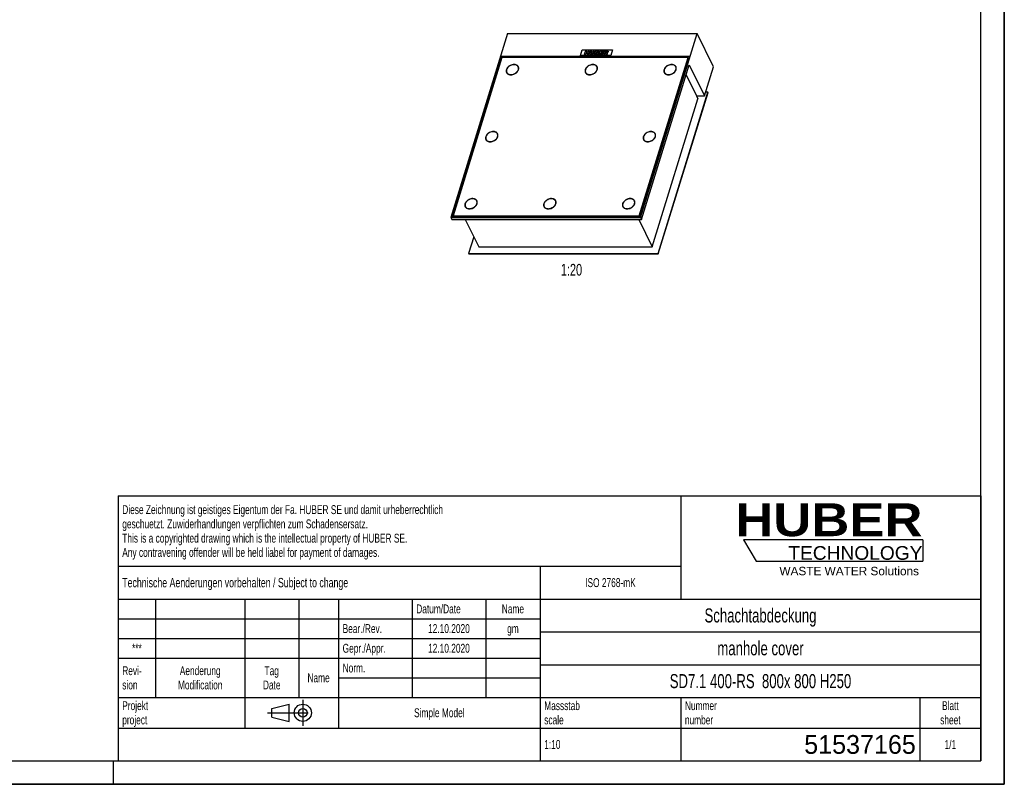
# Model space of a CAD drawing. Header units: millimetres. Extents: x 0 to 4200, y 0 to 2970.
# Tile 2 of 3: x 2100 to 4200, y 0 to 1630. Entities that reach past the tile are written whole.
import ezdxf

# ---------------------------------------------------------------- set-up
doc = ezdxf.new("R2010")
doc.units = ezdxf.units.MM
doc.header["$LTSCALE"] = 231
doc.linetypes.add('CENTER', pattern=[0.6, 0.375, -0.075, 0.075, -0.075])
doc.layers.get('0').update_dxf_attribs({"linetype": 'CONTINUOUS'})
for name, color, linetype in [('_ACHSEN', 7, 'CONTINUOUS'), ('_KURVEN', 7, 'CONTINUOUS'), ('_ZEICHNUNGSELEM', 7, 'CONTINUOUS'), ('HUBER_Logo_BL2', 7, 'CONTINUOUS')]:
    doc.layers.add(name, color=color, linetype=linetype)
doc.styles.get("Standard").update_dxf_attribs({"font": 'txt', "width": 0.7})
doc.styles.add('TEXTSTYLE_2', font='ariblk.ttf')
doc.styles.add('TEXTSTYLE_3', font='arial.ttf')
doc.styles.add('TEXTSTYLE_4', font='txt')

# ---------------------------------------------------------------- blocks, each defined once
blk = doc.blocks.new('HUBER_LOGO_BL2', base_point=(3837.5, 503.7))
at = {"layer": 'HUBER_Logo_BL2', "color": 5, "linetype": 'Continuous'}
for p, q in [((4026.4, 521), (3643.9, 521)), ((3643.9, 521), (3670.9, 476)), ((4026.4, 521), (4026.4, 476)), ((3670.9, 476), (4026.4, 476))]:
    blk.add_line(p, q, dxfattribs=at)
at = {"layer": 'HUBER_Logo_BL2', "color": 2, "linetype": 'Continuous', "attachment_point": 3, "line_spacing_factor": 0.78}
for s, insert, char_height, width, style in [('HUBER\\P\\fArial;\\H29.25;TECHNOLOGY ', (4025.4, 599.1), 70.2, 387.672, 'TEXTSTYLE_2'), ('WASTE WATER Solutions', (4018, 463.6), 18, 297.033, 'TEXTSTYLE_3')]:
    blk.add_mtext(s, dxfattribs=dict(at, insert=insert, char_height=char_height, width=width, style=style))
blk = doc.blocks.new('PROJEKTIONSMETHODE_1_BL3', base_point=(2680, 152.5))
at = {"color": 2, "linetype": 'Continuous'}
for p, q in [((2637.8, 161.7), (2674.5, 170.8)), ((2674.5, 134.2), (2674.5, 170.8)), ((2637.8, 143.3), (2637.8, 161.7)), ((2637.8, 143.3), (2674.5, 134.2))]:
    blk.add_line(p, q, dxfattribs=at)
at = {"color": 2, "linetype": 'CENTER'}
for p, q in [((2703.8, 180), (2703.8, 125)), ((2628.7, 152.5), (2731.3, 152.5))]:
    blk.add_line(p, q, dxfattribs=at)
at = {"color": 2, "linetype": 'Continuous'}
for radius in [18.3, 9.17]:
    blk.add_circle((2703.8, 152.5), radius, dxfattribs=at)
blk = doc.blocks.new('*T14')
at = {"color": 3, "linetype": 'Continuous'}
for p, q in [((0, 0), (1840, 0)), ((0, 0), (0, -565)), ((1200, 0), (1200, -220)), ((1840, 0), (1840, -565)), ((0, -150), (1200, -150)), ((900, -150), (900, -565)), ((0, -220), (1840, -220)), ((80, -220), (80, -430)), ((270, -220), (270, -495)), ((385, -220), (385, -430)), ((470, -220), (470, -495)), ((627, -220), (627, -430)), ((784, -220), (784, -430)), ((0, -262), (900, -262)), ((900, -290), (1840, -290)), ((0, -304), (900, -304)), ((0, -346), (900, -346)), ((900, -360), (1840, -360)), ((470, -388), (900, -388)), ((0, -430), (1840, -430)), ((1200, -430), (1200, -565)), ((1710, -430), (1710, -565)), ((0, -495), (1840, -495)), ((0, -565), (1840, -565))]:
    blk.add_line(p, q, dxfattribs=at)
at = {"layer": '_ZEICHNUNGSELEM', "color": 2, "linetype": 'Continuous', "line_spacing_factor": 0.96}
for s, insert, char_height, width, attachment_point in [('Diese Zeichnung ist geistiges Eigentum der Fa. HUBER SE und damit urheberrechtlich \\Pgeschuetzt. Zuwiderhandlungen verpflichten zum Schadensersatz.\\PThis is a copyrighted drawing which is the intellectual property of HUBER SE.\\PAny contravening offender will be held liabel for payment of damages.', (8.75, -19.9), 19, 2214.8571, 1), ('Technische Aenderungen vorbehalten / Subject to change', (8.75, -175), 20, 1524.7619, 1), ('ISO 2768-mK', (1050, -175.5), 19, 332.9524, 2), ('Datum/Date', (635.75, -231.5), 19, 292.2381, 1), ('Name', (842, -231.5), 19, 126.6667, 2), ('Schachtabdeckung', (1370, -240), 30, 680, 2), ('Bear./Rev.', (478.75, -273.5), 19, 272.3333, 1), ('12.10.2020', (705.5, -273.5), 19, 273.2381, 2), ('gm', (842, -273.5), 19, 69.6667, 2), ('***', (40, -315.5), 19, 83.2381, 2), ('Gepr./Appr.', (478.75, -315.5), 19, 299.4762, 1), ('manhole cover', (1370, -310), 30, 564.2857, 2), ('12.10.2020', (705.5, -315.5), 19, 273.2381, 2), ('Revi-\\Psion', (8.75, -363.3), 19, 138.4286, 1), ('Aenderung\\PModification', (175, -363.3), 19, 295.8571, 2), ('Tag\\PDate', (327.5, -363.3), 19, 110.381, 2), ('Norm. ', (478.75, -357.5), 19, 175.5238, 1), ('Name', (427.5, -378.5), 19, 126.6667, 2), ('SD7.1 400-RS  800x 800 H250', (1370, -380), 30, 1252.8571, 2), ('Projekt\\Pproject', (8.75, -437.8), 19, 183.6667, 1), ('Massstab\\Pscale', (908.75, -437.8), 19, 224.381, 1), ('Nummer\\Pnumber', (1208.75, -437.8), 19, 186.381, 1), ('Blatt\\Psheet', (1775, -437.8), 19, 130.2857, 2), ('Simple Model', (685, -453), 19, 328.4286, 2), ('1:10', (908.75, -520.5), 19, 94.0952, 1), ('1/1', (1775, -520.5), 19, 79.619, 2)]:
    blk.add_mtext(s, dxfattribs=dict(at, insert=insert, char_height=char_height, width=width, attachment_point=attachment_point))
at = {"layer": '_ZEICHNUNGSELEM', "color": 2, "linetype": 'Continuous', "insert": (1701.25, -510), "char_height": 40, "width": 506.6667, "attachment_point": 3, "line_spacing_factor": 0.96, "style": 'TEXTSTYLE_4'}
blk.add_mtext('51537165', dxfattribs=at)

msp = doc.modelspace()

# ---------------------------------------------------------------- linework, layer by layer
at = {"color": 7, "linetype": 'Continuous'}
for p, q in [((4200, 0), (4200, 2970)), ((3140.62, 1600.44), (3019.59, 1208.78)), ((3140.62, 1600.44), (3544.97, 1600.44)), ((3423.94, 1208.78), (3544.97, 1600.44)), ((3579.59, 1529.89), (3544.97, 1600.44)), ((3126.54, 1551.88), (3020.75, 1209.56)), ((3128.57, 1549.53), (3024.24, 1211.91)), ((3128.23, 1548.42), (3126.54, 1551.88)), ((3529.04, 1551.88), (3126.54, 1551.88)), ((3525.55, 1549.53), (3128.57, 1549.53)), ((3159.71, 1533.03), (3159.66, 1533.03)), ((3421.22, 1211.91), (3525.55, 1549.53)), ((3421.52, 1211.29), (3525.86, 1548.9)), ((3423.26, 1209.56), (3529.04, 1551.88)), ((3426.07, 1204.43), (3527.86, 1533.82)), ((3495.9, 1533.03), (3495.85, 1533.03)), ((3525.55, 1549.53), (3525.86, 1548.9)), ((3527.89, 1548.15), (3525.62, 1548.15)), ((3527.86, 1533.82), (3560.35, 1467.62)), ((3139.17, 1517.11), (3138.86, 1517.73)), ((3139.17, 1517.11), (3139.41, 1516.66)), ((3139.26, 1516.18), (3139.41, 1516.66)), ((3161.78, 1531.48), (3162.15, 1531.48)), ((3163.4, 1529), (3163.1, 1529.62)), ((3307.26, 1517.11), (3306.95, 1517.73)), ((3329.88, 1531.48), (3330.24, 1531.48)), ((3331.5, 1529), (3331.19, 1529.62)), ((3475.35, 1517.11), (3475.05, 1517.73)), ((3497.97, 1531.48), (3498.34, 1531.48)), ((3499.59, 1529), (3499.29, 1529.62)), ((3499.54, 1530.08), (3499.36, 1529.48)), ((3521.28, 1512.51), (3543.31, 1467.62)), ((3560.35, 1467.62), (3579.59, 1529.89)), ((3461.76, 1131.7), (3568.03, 1475.58)), ((3462.07, 1131.08), (3568.33, 1474.96)), ((3568.03, 1475.58), (3562.81, 1475.58)), ((3568.03, 1475.58), (3568.33, 1474.96)), ((3449.2, 1146.19), (3546.51, 1461.09)), ((3543.31, 1467.62), (3546.51, 1461.09)), ((3543.31, 1467.62), (3560.35, 1467.62)), ((3119.23, 1386.05), (3118.92, 1386.67)), ((3455.41, 1386.05), (3455.11, 1386.67)), ((3455.37, 1387.12), (3455.18, 1386.52)), ((3094.99, 1374.15), (3094.68, 1374.77)), ((3094.99, 1374.15), (3095.23, 1373.7)), ((3095.08, 1373.22), (3095.23, 1373.7)), ((3431.18, 1374.15), (3430.87, 1374.77)), ((3075.05, 1243.09), (3074.75, 1243.71)), ((3243.14, 1243.09), (3242.84, 1243.71)), ((3411.24, 1243.09), (3410.93, 1243.71)), ((3411.19, 1244.17), (3411, 1243.56)), ((3050.81, 1231.19), (3050.51, 1231.81)), ((3050.81, 1231.19), (3051.05, 1230.74)), ((3050.9, 1230.26), (3051.05, 1230.74)), ((3052.81, 1228.72), (3052.54, 1228.72)), ((3218.91, 1231.19), (3218.6, 1231.81)), ((3387, 1231.19), (3386.69, 1231.81)), ((3388.99, 1228.72), (3388.73, 1228.72)), ((3019.59, 1208.78), (3021.73, 1204.43)), ((3019.59, 1208.78), (3423.94, 1208.78)), ((3020.75, 1209.56), (3423.26, 1209.56)), ((3021.73, 1204.43), (3426.07, 1204.43)), ((3024.38, 1211.64), (3023.74, 1209.56)), ((3024.24, 1211.91), (3024.55, 1211.29)), ((3024.24, 1211.91), (3421.22, 1211.91)), ((3024.55, 1211.29), (3421.52, 1211.29)), ((3050.35, 1204.43), (3078.93, 1146.19)), ((3420.62, 1204.43), (3449.2, 1146.19)), ((3421.22, 1211.91), (3421.52, 1211.29)), ((3423.94, 1208.78), (3426.07, 1204.43)), ((3068.48, 1167.5), (3057.42, 1131.7)), ((3078.93, 1146.19), (3449.2, 1146.19)), ((3057.42, 1131.7), (3057.72, 1131.08)), ((3057.42, 1131.7), (3461.76, 1131.7)), ((3057.72, 1131.08), (3462.07, 1131.08)), ((3461.76, 1131.7), (3462.07, 1131.08)), ((0, 0), (4200, 0))]:
    msp.add_line(p, q, dxfattribs=at)
at = {"color": 3, "linetype": 'Continuous'}
for p, q in [((4200, 2970), (4200, 0)), ((2300, 0), (2300, 50)), ((4200, 0), (0, 0))]:
    msp.add_line(p, q, dxfattribs=at)
at = {"color": 5, "linetype": 'Continuous'}
for p, q in [((4150, 50), (4150, 2920)), ((50, 50), (4150, 50))]:
    msp.add_line(p, q, dxfattribs=at)
at = {"color": 7, "linetype": 'Continuous'}
for centre, radius, start, end in [((3147.86, 1520.78), 9.75, 166.21892, 166.49932), ((3315.95, 1520.78), 9.75, 166.21892, 166.49932), ((3484.04, 1520.78), 9.75, 166.21892, 166.49932), ((3492.96, 1526.52), 7.05, 20.52906, 26.13366), ((3448.78, 1383.56), 7.05, 20.52906, 26.13366), ((3103.68, 1377.82), 9.75, 166.21892, 166.49932), ((3439.87, 1377.82), 9.75, 166.21892, 166.49932), ((3404.61, 1240.61), 7.05, 20.52906, 26.13366), ((3059.5, 1234.87), 9.75, 166.21892, 166.49932), ((3227.6, 1234.87), 9.75, 166.21892, 166.49932), ((3395.69, 1234.87), 9.75, 166.21892, 166.49932)]:
    msp.add_arc(centre, radius, start, end, dxfattribs=at)
for points, knots in [([(3154.25, 1534.25), (3152.5, 1534.25), (3148.92, 1533.62), (3144.88, 1531.59), (3142.11, 1529.32), (3139.91, 1526.85), (3138.76, 1524.62), (3138.39, 1523.1)], [0, 0, 0, 0, 0.2545031, 0.5185022, 0.6480672, 0.7726583, 1, 1, 1, 1]), ([(3163.1, 1529.62), (3162.75, 1530.34), (3161.77, 1531.68), (3159.68, 1533.16), (3157.1, 1534.07), (3155.22, 1534.25), (3154.25, 1534.25)], [0, 0, 0, 0, 0.2268552, 0.4650458, 0.722054, 1, 1, 1, 1]), ([(3322.34, 1534.25), (3320.59, 1534.25), (3317.01, 1533.62), (3312.97, 1531.59), (3310.21, 1529.32), (3308, 1526.85), (3306.85, 1524.62), (3306.48, 1523.1)], [0, 0, 0, 0, 0.2545031, 0.5185022, 0.6480672, 0.7726583, 1, 1, 1, 1]), ([(3331.19, 1529.62), (3330.84, 1530.34), (3329.87, 1531.68), (3327.77, 1533.16), (3325.19, 1534.07), (3323.31, 1534.25), (3322.34, 1534.25)], [0, 0, 0, 0, 0.2268552, 0.4650458, 0.722054, 1, 1, 1, 1]), ([(3490.44, 1534.25), (3488.68, 1534.25), (3485.11, 1533.62), (3481.07, 1531.59), (3478.3, 1529.32), (3476.09, 1526.85), (3474.95, 1524.62), (3474.57, 1523.1)], [0, 0, 0, 0, 0.2545031, 0.5185022, 0.6480672, 0.7726583, 1, 1, 1, 1]), ([(3499.29, 1529.62), (3498.94, 1530.34), (3497.96, 1531.68), (3495.87, 1533.16), (3493.29, 1534.07), (3491.41, 1534.25), (3490.44, 1534.25)], [0, 0, 0, 0, 0.2268552, 0.4650458, 0.722054, 1, 1, 1, 1]), ([(3138.38, 1523.06), (3138.16, 1522.15), (3137.99, 1520.31), (3138.47, 1518.52), (3138.86, 1517.73)], [0, 0, 0, 0, 0.5145738, 1, 1, 1, 1]), ([(3138.86, 1517.73), (3139.21, 1517.02), (3140.19, 1515.67), (3142.28, 1514.19), (3144.86, 1513.29), (3146.74, 1513.1), (3147.71, 1513.1)], [0, 0, 0, 0, 0.2268552, 0.4650458, 0.722054, 1, 1, 1, 1]), ([(3139.41, 1516.66), (3139.79, 1516), (3140.82, 1514.77), (3142.16, 1513.9), (3142.88, 1513.56)], [0, 0, 0, 0, 0.4867343, 1, 1, 1, 1]), ([(3147.71, 1513.1), (3150.06, 1513.1), (3153.66, 1513.95), (3157.8, 1516.29), (3160.49, 1518.59), (3162.5, 1521.27), (3163.7, 1524.14), (3163.98, 1527.02), (3163.49, 1528.83), (3163.1, 1529.62)], [0, 0, 0, 0, 0.2699398, 0.4094269, 0.5451067, 0.6729258, 0.7905546, 0.8983622, 1, 1, 1, 1]), ([(3163.95, 1523.92), (3164.13, 1524.79), (3164.25, 1526.54), (3163.77, 1528.25), (3163.4, 1529)], [0, 0, 0, 0, 0.5134828, 1, 1, 1, 1]), ([(3306.47, 1523.06), (3306.25, 1522.15), (3306.08, 1520.31), (3306.57, 1518.52), (3306.95, 1517.73)], [0, 0, 0, 0, 0.5145738, 1, 1, 1, 1]), ([(3306.95, 1517.73), (3307.3, 1517.02), (3308.28, 1515.67), (3310.37, 1514.19), (3312.95, 1513.29), (3314.83, 1513.1), (3315.81, 1513.1)], [0, 0, 0, 0, 0.2268552, 0.4650458, 0.722054, 1, 1, 1, 1]), ([(3307.26, 1517.11), (3307.63, 1516.34), (3308.7, 1514.91), (3310.19, 1513.93), (3311, 1513.54)], [0, 0, 0, 0, 0.4862464, 1, 1, 1, 1]), ([(3315.81, 1513.1), (3318.15, 1513.1), (3321.75, 1513.95), (3325.9, 1516.29), (3328.58, 1518.59), (3330.59, 1521.27), (3331.79, 1524.14), (3332.07, 1527.02), (3331.58, 1528.83), (3331.19, 1529.62)], [0, 0, 0, 0, 0.2699398, 0.4094269, 0.5451067, 0.6729258, 0.7905546, 0.8983622, 1, 1, 1, 1]), ([(3332.04, 1523.92), (3332.22, 1524.79), (3332.35, 1526.54), (3331.87, 1528.25), (3331.5, 1529)], [0, 0, 0, 0, 0.5134828, 1, 1, 1, 1]), ([(3474.56, 1523.06), (3474.35, 1522.15), (3474.17, 1520.31), (3474.66, 1518.52), (3475.05, 1517.73)], [0, 0, 0, 0, 0.5145738, 1, 1, 1, 1]), ([(3475.05, 1517.73), (3475.4, 1517.02), (3476.37, 1515.67), (3478.47, 1514.19), (3481.05, 1513.29), (3482.93, 1513.1), (3483.9, 1513.1)], [0, 0, 0, 0, 0.2268552, 0.4650458, 0.722054, 1, 1, 1, 1]), ([(3475.35, 1517.11), (3475.73, 1516.34), (3476.8, 1514.91), (3478.29, 1513.93), (3479.1, 1513.54)], [0, 0, 0, 0, 0.4862464, 1, 1, 1, 1]), ([(3483.9, 1513.1), (3486.17, 1513.1), (3489.65, 1513.9), (3493.7, 1516.1), (3496.35, 1518.28), (3498.4, 1520.82), (3499.71, 1523.58), (3500.18, 1526.38), (3499.86, 1528.18), (3499.56, 1528.99)], [0, 0, 0, 0, 0.2679369, 0.4065984, 0.5420341, 0.6703468, 0.7890723, 0.8980401, 1, 1, 1, 1]), ([(3500.13, 1523.89), (3500.31, 1524.76), (3500.44, 1526.53), (3499.96, 1528.24), (3499.59, 1529)], [0, 0, 0, 0, 0.5136224, 1, 1, 1, 1]), ([(3110.07, 1391.29), (3108.32, 1391.29), (3104.74, 1390.66), (3100.7, 1388.63), (3097.94, 1386.37), (3095.73, 1383.89), (3094.58, 1381.67), (3094.21, 1380.15)], [0, 0, 0, 0, 0.2545031, 0.5185022, 0.6480672, 0.7726583, 1, 1, 1, 1]), ([(3103.53, 1370.14), (3105.88, 1370.14), (3109.48, 1371), (3113.63, 1373.33), (3116.31, 1375.64), (3118.32, 1378.31), (3119.52, 1381.18), (3119.8, 1384.06), (3119.31, 1385.87), (3118.92, 1386.67)], [0, 0, 0, 0, 0.2699398, 0.4094269, 0.5451067, 0.6729258, 0.7905546, 0.8983622, 1, 1, 1, 1]), ([(3118.92, 1386.67), (3118.57, 1387.38), (3117.6, 1388.72), (3115.5, 1390.21), (3112.92, 1391.11), (3111.04, 1391.29), (3110.07, 1391.29)], [0, 0, 0, 0, 0.2268552, 0.4650458, 0.722054, 1, 1, 1, 1]), ([(3119.76, 1380.93), (3119.95, 1381.8), (3120.08, 1383.57), (3119.6, 1385.29), (3119.23, 1386.05)], [0, 0, 0, 0, 0.5136227, 1, 1, 1, 1]), ([(3446.26, 1391.29), (3444.51, 1391.29), (3440.93, 1390.66), (3436.89, 1388.63), (3434.12, 1386.37), (3431.92, 1383.89), (3430.77, 1381.67), (3430.4, 1380.15)], [0, 0, 0, 0, 0.2545031, 0.5185022, 0.6480672, 0.7726583, 1, 1, 1, 1]), ([(3439.72, 1370.14), (3441.99, 1370.14), (3445.47, 1370.94), (3449.52, 1373.14), (3452.18, 1375.32), (3454.23, 1377.86), (3455.54, 1380.62), (3456, 1383.42), (3455.69, 1385.22), (3455.38, 1386.03)], [0, 0, 0, 0, 0.2679369, 0.4065984, 0.5420341, 0.6703468, 0.7890723, 0.8980401, 1, 1, 1, 1]), ([(3455.11, 1386.67), (3454.76, 1387.38), (3453.78, 1388.72), (3451.69, 1390.21), (3449.11, 1391.11), (3447.23, 1391.29), (3446.26, 1391.29)], [0, 0, 0, 0, 0.2268552, 0.4650458, 0.722054, 1, 1, 1, 1]), ([(3455.95, 1380.93), (3456.14, 1381.8), (3456.27, 1383.57), (3455.79, 1385.29), (3455.41, 1386.05)], [0, 0, 0, 0, 0.5136224, 1, 1, 1, 1]), ([(3094.2, 1380.1), (3093.98, 1379.19), (3093.81, 1377.36), (3094.3, 1375.56), (3094.68, 1374.77)], [0, 0, 0, 0, 0.5145738, 1, 1, 1, 1]), ([(3094.68, 1374.77), (3095.03, 1374.06), (3096.01, 1372.71), (3098.1, 1371.23), (3100.68, 1370.33), (3102.56, 1370.14), (3103.53, 1370.14)], [0, 0, 0, 0, 0.2268552, 0.4650458, 0.722054, 1, 1, 1, 1]), ([(3095.23, 1373.7), (3095.62, 1373.04), (3096.64, 1371.81), (3097.98, 1370.95), (3098.71, 1370.6)], [0, 0, 0, 0, 0.4867343, 1, 1, 1, 1]), ([(3430.39, 1380.1), (3430.17, 1379.19), (3430, 1377.36), (3430.48, 1375.56), (3430.87, 1374.77)], [0, 0, 0, 0, 0.5145738, 1, 1, 1, 1]), ([(3430.87, 1374.77), (3431.22, 1374.06), (3432.2, 1372.71), (3434.29, 1371.23), (3436.87, 1370.33), (3438.75, 1370.14), (3439.72, 1370.14)], [0, 0, 0, 0, 0.2268552, 0.4650458, 0.722054, 1, 1, 1, 1]), ([(3431.18, 1374.15), (3431.55, 1373.39), (3432.62, 1371.95), (3434.11, 1370.97), (3434.92, 1370.59)], [0, 0, 0, 0, 0.4862547, 1, 1, 1, 1]), ([(3065.89, 1248.34), (3064.14, 1248.34), (3060.57, 1247.7), (3056.53, 1245.68), (3053.76, 1243.41), (3051.55, 1240.93), (3050.41, 1238.71), (3050.03, 1237.19)], [0, 0, 0, 0, 0.2545031, 0.5185022, 0.6480672, 0.7726583, 1, 1, 1, 1]), ([(3059.36, 1227.19), (3061.71, 1227.19), (3065.3, 1228.04), (3069.45, 1230.38), (3072.13, 1232.68), (3074.14, 1235.35), (3075.34, 1238.22), (3075.62, 1241.11), (3075.13, 1242.92), (3074.75, 1243.71)], [0, 0, 0, 0, 0.2699398, 0.4094269, 0.5451067, 0.6729258, 0.7905546, 0.8983622, 1, 1, 1, 1]), ([(3074.75, 1243.71), (3074.4, 1244.42), (3073.42, 1245.77), (3071.33, 1247.25), (3068.75, 1248.15), (3066.87, 1248.34), (3065.89, 1248.34)], [0, 0, 0, 0, 0.2268552, 0.4650458, 0.722054, 1, 1, 1, 1]), ([(3075.6, 1238.04), (3075.78, 1238.9), (3075.9, 1240.65), (3075.42, 1242.34), (3075.05, 1243.09)], [0, 0, 0, 0, 0.513348, 1, 1, 1, 1]), ([(3233.99, 1248.34), (3232.24, 1248.34), (3228.66, 1247.7), (3224.62, 1245.68), (3221.85, 1243.41), (3219.65, 1240.93), (3218.5, 1238.71), (3218.13, 1237.19)], [0, 0, 0, 0, 0.2545031, 0.5185022, 0.6480672, 0.7726583, 1, 1, 1, 1]), ([(3227.45, 1227.19), (3229.8, 1227.19), (3233.4, 1228.04), (3237.54, 1230.38), (3240.22, 1232.68), (3242.24, 1235.35), (3243.44, 1238.22), (3243.72, 1241.11), (3243.23, 1242.92), (3242.84, 1243.71)], [0, 0, 0, 0, 0.2699398, 0.4094269, 0.5451067, 0.6729258, 0.7905546, 0.8983622, 1, 1, 1, 1]), ([(3242.84, 1243.71), (3242.49, 1244.42), (3241.51, 1245.77), (3239.42, 1247.25), (3236.84, 1248.15), (3234.96, 1248.34), (3233.99, 1248.34)], [0, 0, 0, 0, 0.2268552, 0.4650458, 0.722054, 1, 1, 1, 1]), ([(3402.08, 1248.34), (3400.33, 1248.34), (3396.75, 1247.7), (3392.71, 1245.68), (3389.95, 1243.41), (3387.74, 1240.93), (3386.59, 1238.71), (3386.22, 1237.19)], [0, 0, 0, 0, 0.2545031, 0.5185022, 0.6480672, 0.7726583, 1, 1, 1, 1]), ([(3395.55, 1227.19), (3397.82, 1227.19), (3401.29, 1227.98), (3405.34, 1230.18), (3408, 1232.36), (3410.05, 1234.91), (3411.36, 1237.66), (3411.82, 1240.46), (3411.51, 1242.27), (3411.21, 1243.08)], [0, 0, 0, 0, 0.2679369, 0.4065984, 0.5420341, 0.6703468, 0.7890723, 0.8980401, 1, 1, 1, 1]), ([(3410.93, 1243.71), (3410.58, 1244.42), (3409.61, 1245.77), (3407.51, 1247.25), (3404.93, 1248.15), (3403.05, 1248.34), (3402.08, 1248.34)], [0, 0, 0, 0, 0.2268552, 0.4650458, 0.722054, 1, 1, 1, 1]), ([(3411.77, 1237.97), (3411.96, 1238.85), (3412.09, 1240.61), (3411.61, 1242.33), (3411.24, 1243.09)], [0, 0, 0, 0, 0.5136224, 1, 1, 1, 1]), ([(3050.02, 1237.14), (3049.8, 1236.24), (3049.63, 1234.4), (3050.12, 1232.6), (3050.51, 1231.81)], [0, 0, 0, 0, 0.5145738, 1, 1, 1, 1]), ([(3050.51, 1231.81), (3050.86, 1231.1), (3051.83, 1229.76), (3053.93, 1228.28), (3056.51, 1227.37), (3058.39, 1227.19), (3059.36, 1227.19)], [0, 0, 0, 0, 0.2268552, 0.4650458, 0.722054, 1, 1, 1, 1]), ([(3051.05, 1230.74), (3051.16, 1230.55), (3051.65, 1229.8), (3052.28, 1229.14), (3052.81, 1228.72)], [0, 0, 0, 0, 0.2468443, 1, 1, 1, 1]), ([(3052.81, 1228.72), (3052.94, 1228.61), (3053.49, 1228.2), (3054.09, 1227.85), (3054.56, 1227.63)], [0, 0, 0, 0, 0.2448601, 1, 1, 1, 1]), ([(3218.12, 1237.14), (3217.9, 1236.24), (3217.73, 1234.4), (3218.21, 1232.6), (3218.6, 1231.81)], [0, 0, 0, 0, 0.5145738, 1, 1, 1, 1]), ([(3218.6, 1231.81), (3218.95, 1231.1), (3219.93, 1229.76), (3222.02, 1228.28), (3224.6, 1227.37), (3226.48, 1227.19), (3227.45, 1227.19)], [0, 0, 0, 0, 0.2268552, 0.4650458, 0.722054, 1, 1, 1, 1]), ([(3386.21, 1237.14), (3385.99, 1236.24), (3385.82, 1234.4), (3386.31, 1232.6), (3386.69, 1231.81)], [0, 0, 0, 0, 0.5145738, 1, 1, 1, 1]), ([(3386.69, 1231.81), (3387.04, 1231.1), (3388.02, 1229.76), (3390.11, 1228.28), (3392.69, 1227.37), (3394.57, 1227.19), (3395.55, 1227.19)], [0, 0, 0, 0, 0.2268552, 0.4650458, 0.722054, 1, 1, 1, 1]), ([(3387, 1231.19), (3387.23, 1230.72), (3387.81, 1229.81), (3388.57, 1229.06), (3388.99, 1228.72)], [0, 0, 0, 0, 0.4942624, 1, 1, 1, 1]), ([(3388.99, 1228.72), (3389.13, 1228.61), (3389.67, 1228.2), (3390.27, 1227.85), (3390.74, 1227.63)], [0, 0, 0, 0, 0.2448601, 1, 1, 1, 1])]:
    msp.add_open_spline(points, degree=3, knots=knots, dxfattribs=at)
at = {"layer": '_ACHSEN', "color": 7, "linetype": 'Continuous'}
for p, q in [((3474.63, 1517.52), (3474.64, 1517.49)), ((3430.45, 1374.56), (3430.46, 1374.54))]:
    msp.add_line(p, q, dxfattribs=at)
for centre, radius, start, end in [((3145.28, 1520.11), 7.31, 200.72586, 203.68775), ((3157.29, 1526), 7.32, 28.94575, 31.56282), ((3313.39, 1520.11), 7.33, 200.73136, 200.9985), ((3313.38, 1520.11), 7.31, 200.99777, 203.71087), ((3325.38, 1526), 7.32, 28.94575, 31.56282), ((3481.47, 1520.11), 7.31, 200.94453, 203.70214), ((3493.44, 1525.98), 7.36, 31.55244, 33.90101), ((3493.19, 1526.63), 7.29, 26.13897, 28.47991), ((3493.47, 1526), 7.32, 28.9963, 31.55202), ((3113.11, 1383.04), 7.32, 29.17768, 31.55388), ((3449.26, 1383.02), 7.36, 31.55244, 33.90101), ((3449.01, 1383.67), 7.29, 26.13897, 28.47991), ((3449.3, 1383.04), 7.32, 28.9963, 31.55202), ((3101.11, 1377.15), 7.31, 200.72586, 203.68775), ((3437.29, 1377.15), 7.31, 200.94453, 203.70214), ((3068.93, 1240.08), 7.32, 29.17768, 31.55388), ((3237.02, 1240.08), 7.32, 29.15698, 31.55355), ((3405.08, 1240.06), 7.36, 31.55244, 33.90101), ((3404.84, 1240.72), 7.29, 26.13897, 28.47991), ((3405.12, 1240.08), 7.32, 28.9963, 31.55202), ((3056.93, 1234.19), 7.31, 200.72586, 203.68775), ((3225.03, 1234.2), 7.32, 200.71839, 203.37142), ((3393.12, 1234.2), 7.32, 200.71839, 203.37142)]:
    msp.add_arc(centre, radius, start, end, dxfattribs=at)
for points, knots in [([(3163.55, 1529.84), (3163.31, 1530.33), (3162.72, 1531.25), (3161.12, 1532.85), (3158.38, 1534.26), (3154.5, 1534.82), (3150.32, 1534.31), (3146.9, 1533.03), (3144.35, 1531.55), (3141.07, 1529.09), (3138.87, 1526.2), (3138.09, 1523.68)], [0, 0, 0, 0, 0.0509115, 0.1029645, 0.2135632, 0.3362482, 0.4697974, 0.6094202, 0.6796156, 0.7488696, 1, 1, 1, 1]), ([(3162.15, 1531.48), (3161.95, 1531.65), (3161.11, 1532.35), (3160.13, 1532.88), (3159.35, 1533.19)], [0, 0, 0, 0, 0.2423729, 1, 1, 1, 1]), ([(3331.64, 1529.84), (3331.41, 1530.33), (3330.82, 1531.25), (3329.22, 1532.85), (3326.47, 1534.26), (3322.6, 1534.82), (3318.41, 1534.31), (3315, 1533.03), (3312.45, 1531.55), (3309.16, 1529.09), (3306.96, 1526.2), (3306.18, 1523.68)], [0, 0, 0, 0, 0.0509115, 0.1029645, 0.2135632, 0.3362482, 0.4697974, 0.6094202, 0.6796156, 0.7488696, 1, 1, 1, 1]), ([(3330.24, 1531.48), (3330.05, 1531.65), (3329.2, 1532.35), (3328.22, 1532.88), (3327.45, 1533.19)], [0, 0, 0, 0, 0.2423729, 1, 1, 1, 1]), ([(3499.6, 1530.11), (3499.35, 1530.58), (3498.73, 1531.47), (3497.08, 1533.01), (3494.32, 1534.33), (3490.46, 1534.82), (3486.32, 1534.25), (3482.94, 1532.96), (3480.44, 1531.47), (3477.2, 1529.02), (3475.04, 1526.17), (3474.27, 1523.68)], [0, 0, 0, 0, 0.0509148, 0.1031372, 0.2143247, 0.337503, 0.4712026, 0.6106196, 0.6806136, 0.7496327, 1, 1, 1, 1]), ([(3498.34, 1531.48), (3498.14, 1531.65), (3497.29, 1532.35), (3496.31, 1532.88), (3495.54, 1533.19)], [0, 0, 0, 0, 0.2423729, 1, 1, 1, 1]), ([(3138.09, 1523.68), (3137.76, 1522.64), (3137.52, 1521.01), (3137.84, 1518.92), (3138.19, 1517.96), (3138.41, 1517.51)], [0, 0, 0, 0, 0.5161113, 0.7604342, 1, 1, 1, 1]), ([(3138.33, 1522.85), (3138.07, 1521.96), (3137.8, 1520.15), (3138.13, 1518.34), (3138.44, 1517.52)], [0, 0, 0, 0, 0.5158654, 1, 1, 1, 1]), ([(3138.41, 1517.51), (3138.65, 1517.03), (3139.24, 1516.1), (3140.84, 1514.5), (3143.58, 1513.09), (3147.46, 1512.53), (3151.64, 1513.05), (3155.06, 1514.32), (3157.61, 1515.81), (3160.89, 1518.27), (3163.09, 1521.15), (3163.87, 1523.68)], [0, 0, 0, 0, 0.0509115, 0.1029645, 0.2135632, 0.3362482, 0.4697974, 0.6094202, 0.6796156, 0.7488696, 1, 1, 1, 1]), ([(3163.52, 1529.83), (3163.43, 1529.98), (3163.03, 1530.58), (3162.55, 1531.11), (3162.15, 1531.48)], [0, 0, 0, 0, 0.247615, 1, 1, 1, 1]), ([(3163.87, 1523.68), (3164.2, 1524.71), (3164.44, 1526.34), (3164.12, 1528.43), (3163.77, 1529.39), (3163.55, 1529.84)], [0, 0, 0, 0, 0.5161113, 0.7604342, 1, 1, 1, 1]), ([(3306.18, 1523.68), (3305.86, 1522.64), (3305.62, 1521.01), (3305.93, 1518.92), (3306.28, 1517.96), (3306.51, 1517.51)], [0, 0, 0, 0, 0.5161113, 0.7604342, 1, 1, 1, 1]), ([(3306.42, 1522.84), (3306.17, 1521.95), (3305.9, 1520.14), (3306.23, 1518.33), (3306.54, 1517.52)], [0, 0, 0, 0, 0.5158375, 1, 1, 1, 1]), ([(3306.51, 1517.51), (3306.74, 1517.03), (3307.33, 1516.1), (3308.93, 1514.5), (3311.67, 1513.09), (3315.55, 1512.53), (3319.73, 1513.05), (3323.15, 1514.32), (3325.7, 1515.81), (3328.99, 1518.27), (3331.19, 1521.15), (3331.97, 1523.68)], [0, 0, 0, 0, 0.0509115, 0.1029645, 0.2135632, 0.3362482, 0.4697974, 0.6094202, 0.6796156, 0.7488696, 1, 1, 1, 1]), ([(3331.61, 1529.83), (3331.52, 1529.98), (3331.12, 1530.58), (3330.64, 1531.11), (3330.24, 1531.48)], [0, 0, 0, 0, 0.247615, 1, 1, 1, 1]), ([(3331.97, 1523.68), (3332.29, 1524.71), (3332.53, 1526.34), (3332.22, 1528.43), (3331.86, 1529.39), (3331.64, 1529.84)], [0, 0, 0, 0, 0.5161113, 0.7604342, 1, 1, 1, 1]), ([(3474.27, 1523.68), (3473.95, 1522.64), (3473.71, 1521.01), (3474.02, 1518.92), (3474.38, 1517.96), (3474.6, 1517.51)], [0, 0, 0, 0, 0.5161113, 0.7604342, 1, 1, 1, 1]), ([(3474.51, 1522.84), (3474.26, 1521.95), (3473.99, 1520.14), (3474.32, 1518.33), (3474.63, 1517.52)], [0, 0, 0, 0, 0.5158381, 1, 1, 1, 1]), ([(3474.6, 1517.51), (3474.84, 1517.03), (3475.42, 1516.1), (3477.02, 1514.5), (3479.77, 1513.09), (3483.64, 1512.53), (3487.83, 1513.05), (3491.25, 1514.32), (3493.79, 1515.81), (3497.08, 1518.27), (3499.28, 1521.15), (3500.06, 1523.68)], [0, 0, 0, 0, 0.0509115, 0.1029645, 0.2135632, 0.3362482, 0.4697974, 0.6094202, 0.6796156, 0.7488696, 1, 1, 1, 1]), ([(3499.54, 1530.08), (3499.46, 1530.21), (3499.1, 1530.71), (3498.68, 1531.16), (3498.34, 1531.48)], [0, 0, 0, 0, 0.2476738, 1, 1, 1, 1]), ([(3500.06, 1523.68), (3500.38, 1524.71), (3500.62, 1526.34), (3500.31, 1528.43), (3499.96, 1529.39), (3499.74, 1529.84)], [0, 0, 0, 0, 0.5161113, 0.7604342, 1, 1, 1, 1]), ([(3119.37, 1386.89), (3119.13, 1387.37), (3118.55, 1388.29), (3116.95, 1389.9), (3114.2, 1391.31), (3110.33, 1391.87), (3106.14, 1391.35), (3102.72, 1390.07), (3100.18, 1388.59), (3096.89, 1386.13), (3094.69, 1383.25), (3093.91, 1380.72)], [0, 0, 0, 0, 0.0509115, 0.1029645, 0.2135632, 0.3362482, 0.4697974, 0.6094202, 0.6796156, 0.7488696, 1, 1, 1, 1]), ([(3119.34, 1386.87), (3118.89, 1387.61), (3117.65, 1388.99), (3116.05, 1389.88), (3115.18, 1390.23)], [0, 0, 0, 0, 0.4840604, 1, 1, 1, 1]), ([(3119.7, 1380.72), (3120.02, 1381.76), (3120.26, 1383.38), (3119.95, 1385.47), (3119.59, 1386.43), (3119.37, 1386.89)], [0, 0, 0, 0, 0.5161113, 0.7604342, 1, 1, 1, 1]), ([(3455.42, 1387.15), (3455.17, 1387.62), (3454.55, 1388.51), (3452.9, 1390.05), (3450.14, 1391.38), (3446.28, 1391.86), (3442.14, 1391.3), (3438.77, 1390), (3436.26, 1388.52), (3433.03, 1386.07), (3430.87, 1383.22), (3430.1, 1380.72)], [0, 0, 0, 0, 0.0509148, 0.1031372, 0.2143247, 0.337503, 0.4712026, 0.6106196, 0.6806136, 0.7496327, 1, 1, 1, 1]), ([(3455.37, 1387.12), (3454.91, 1387.81), (3453.7, 1389.07), (3452.18, 1389.91), (3451.36, 1390.23)], [0, 0, 0, 0, 0.4844386, 1, 1, 1, 1]), ([(3455.88, 1380.72), (3456.21, 1381.76), (3456.45, 1383.38), (3456.13, 1385.47), (3455.78, 1386.43), (3455.56, 1386.89)], [0, 0, 0, 0, 0.5161113, 0.7604342, 1, 1, 1, 1]), ([(3093.91, 1380.72), (3093.59, 1379.68), (3093.35, 1378.06), (3093.66, 1375.97), (3094.01, 1375), (3094.23, 1374.55)], [0, 0, 0, 0, 0.5161113, 0.7604342, 1, 1, 1, 1]), ([(3094.15, 1379.89), (3093.9, 1379), (3093.63, 1377.19), (3093.96, 1375.38), (3094.27, 1374.56)], [0, 0, 0, 0, 0.5158654, 1, 1, 1, 1]), ([(3094.23, 1374.55), (3094.47, 1374.07), (3095.06, 1373.15), (3096.66, 1371.54), (3099.4, 1370.13), (3103.28, 1369.57), (3107.46, 1370.09), (3110.88, 1371.37), (3113.43, 1372.85), (3116.72, 1375.31), (3118.92, 1378.19), (3119.7, 1380.72)], [0, 0, 0, 0, 0.0509115, 0.1029645, 0.2135632, 0.3362482, 0.4697974, 0.6094202, 0.6796156, 0.7488696, 1, 1, 1, 1]), ([(3430.1, 1380.72), (3429.77, 1379.68), (3429.54, 1378.06), (3429.85, 1375.97), (3430.2, 1375), (3430.42, 1374.55)], [0, 0, 0, 0, 0.5161113, 0.7604342, 1, 1, 1, 1]), ([(3430.34, 1379.89), (3430.08, 1378.99), (3429.81, 1377.19), (3430.14, 1375.38), (3430.45, 1374.56)], [0, 0, 0, 0, 0.5158381, 1, 1, 1, 1]), ([(3430.42, 1374.55), (3430.66, 1374.07), (3431.25, 1373.15), (3432.85, 1371.54), (3435.59, 1370.13), (3439.47, 1369.57), (3443.65, 1370.09), (3447.07, 1371.37), (3449.62, 1372.85), (3452.9, 1375.31), (3455.1, 1378.19), (3455.88, 1380.72)], [0, 0, 0, 0, 0.0509115, 0.1029645, 0.2135632, 0.3362482, 0.4697974, 0.6094202, 0.6796156, 0.7488696, 1, 1, 1, 1]), ([(3075.19, 1243.93), (3074.96, 1244.41), (3074.37, 1245.33), (3072.77, 1246.94), (3070.03, 1248.35), (3066.15, 1248.91), (3061.97, 1248.39), (3058.55, 1247.12), (3056, 1245.63), (3052.71, 1243.17), (3050.51, 1240.29), (3049.73, 1237.76)], [0, 0, 0, 0, 0.0509115, 0.1029645, 0.2135632, 0.3362482, 0.4697974, 0.6094202, 0.6796156, 0.7488696, 1, 1, 1, 1]), ([(3075.17, 1243.91), (3074.71, 1244.66), (3073.47, 1246.03), (3071.87, 1246.93), (3071, 1247.27)], [0, 0, 0, 0, 0.4840604, 1, 1, 1, 1]), ([(3075.52, 1237.76), (3075.84, 1238.8), (3076.08, 1240.42), (3075.77, 1242.51), (3075.42, 1243.48), (3075.19, 1243.93)], [0, 0, 0, 0, 0.5161113, 0.7604342, 1, 1, 1, 1]), ([(3243.29, 1243.93), (3243.05, 1244.41), (3242.46, 1245.33), (3240.86, 1246.94), (3238.12, 1248.35), (3234.24, 1248.91), (3230.06, 1248.39), (3226.64, 1247.12), (3224.09, 1245.63), (3220.81, 1243.17), (3218.61, 1240.29), (3217.82, 1237.76)], [0, 0, 0, 0, 0.0509115, 0.1029645, 0.2135632, 0.3362482, 0.4697974, 0.6094202, 0.6796156, 0.7488696, 1, 1, 1, 1]), ([(3243.26, 1243.91), (3242.8, 1244.66), (3241.57, 1246.03), (3239.96, 1246.93), (3239.09, 1247.27)], [0, 0, 0, 0, 0.4840447, 1, 1, 1, 1]), ([(3243.68, 1237.97), (3243.87, 1238.85), (3244, 1240.61), (3243.52, 1242.33), (3243.14, 1243.09)], [0, 0, 0, 0, 0.5136227, 1, 1, 1, 1]), ([(3243.61, 1237.76), (3243.93, 1238.8), (3244.17, 1240.42), (3243.86, 1242.51), (3243.51, 1243.48), (3243.29, 1243.93)], [0, 0, 0, 0, 0.5161113, 0.7604342, 1, 1, 1, 1]), ([(3411.24, 1244.19), (3410.99, 1244.66), (3410.37, 1245.55), (3408.73, 1247.09), (3405.96, 1248.42), (3402.1, 1248.9), (3397.96, 1248.34), (3394.59, 1247.05), (3392.08, 1245.56), (3388.85, 1243.11), (3386.69, 1240.26), (3385.92, 1237.76)], [0, 0, 0, 0, 0.0509148, 0.1031372, 0.2143247, 0.337503, 0.4712026, 0.6106196, 0.6806136, 0.7496327, 1, 1, 1, 1]), ([(3411.19, 1244.17), (3410.73, 1244.85), (3409.52, 1246.12), (3408, 1246.95), (3407.18, 1247.27)], [0, 0, 0, 0, 0.4844386, 1, 1, 1, 1]), ([(3411.71, 1237.76), (3412.03, 1238.8), (3412.27, 1240.42), (3411.96, 1242.51), (3411.6, 1243.48), (3411.38, 1243.93)], [0, 0, 0, 0, 0.5161113, 0.7604342, 1, 1, 1, 1]), ([(3049.73, 1237.76), (3049.41, 1236.73), (3049.17, 1235.1), (3049.48, 1233.01), (3049.84, 1232.05), (3050.06, 1231.59)], [0, 0, 0, 0, 0.5161113, 0.7604342, 1, 1, 1, 1]), ([(3049.97, 1236.94), (3049.72, 1236.04), (3049.45, 1234.23), (3049.78, 1232.42), (3050.09, 1231.61)], [0, 0, 0, 0, 0.5158654, 1, 1, 1, 1]), ([(3050.06, 1231.59), (3050.29, 1231.11), (3050.88, 1230.19), (3052.48, 1228.59), (3055.22, 1227.18), (3059.1, 1226.61), (3063.28, 1227.13), (3066.7, 1228.41), (3069.25, 1229.89), (3072.54, 1232.35), (3074.74, 1235.23), (3075.52, 1237.76)], [0, 0, 0, 0, 0.0509115, 0.1029645, 0.2135632, 0.3362482, 0.4697974, 0.6094202, 0.6796156, 0.7488696, 1, 1, 1, 1]), ([(3217.82, 1237.76), (3217.5, 1236.73), (3217.26, 1235.1), (3217.58, 1233.01), (3217.93, 1232.05), (3218.15, 1231.59)], [0, 0, 0, 0, 0.5161113, 0.7604342, 1, 1, 1, 1]), ([(3218.07, 1236.93), (3217.81, 1236.04), (3217.54, 1234.23), (3217.87, 1232.42), (3218.18, 1231.61)], [0, 0, 0, 0, 0.5158497, 1, 1, 1, 1]), ([(3218.15, 1231.59), (3218.39, 1231.11), (3218.98, 1230.19), (3220.58, 1228.59), (3223.32, 1227.18), (3227.2, 1226.61), (3231.38, 1227.13), (3234.8, 1228.41), (3237.35, 1229.89), (3240.63, 1232.35), (3242.83, 1235.23), (3243.61, 1237.76)], [0, 0, 0, 0, 0.0509115, 0.1029645, 0.2135632, 0.3362482, 0.4697974, 0.6094202, 0.6796156, 0.7488696, 1, 1, 1, 1]), ([(3218.91, 1231.19), (3219.28, 1230.43), (3220.35, 1228.99), (3221.84, 1228.01), (3222.65, 1227.63)], [0, 0, 0, 0, 0.4862547, 1, 1, 1, 1]), ([(3385.92, 1237.76), (3385.6, 1236.73), (3385.36, 1235.1), (3385.67, 1233.01), (3386.02, 1232.05), (3386.24, 1231.59)], [0, 0, 0, 0, 0.5161113, 0.7604342, 1, 1, 1, 1]), ([(3386.16, 1236.93), (3385.91, 1236.04), (3385.64, 1234.23), (3385.97, 1232.42), (3386.28, 1231.61)], [0, 0, 0, 0, 0.5158497, 1, 1, 1, 1]), ([(3386.24, 1231.59), (3386.48, 1231.11), (3387.07, 1230.19), (3388.67, 1228.59), (3391.41, 1227.18), (3395.29, 1226.61), (3399.47, 1227.13), (3402.89, 1228.41), (3405.44, 1229.89), (3408.73, 1232.35), (3410.93, 1235.23), (3411.71, 1237.76)], [0, 0, 0, 0, 0.0509115, 0.1029645, 0.2135632, 0.3362482, 0.4697974, 0.6094202, 0.6796156, 0.7488696, 1, 1, 1, 1])]:
    msp.add_open_spline(points, degree=3, knots=knots, dxfattribs=at)
at = {"layer": '_KURVEN', "color": 4, "linetype": 'Continuous'}
for p, q in [((3296.16, 1553.83), (3299.79, 1565.58)), ((3299.79, 1565.58), (3364.26, 1565.58)), ((3306.51, 1563.63), (3304.09, 1555.79)), ((3304.09, 1555.79), (3306.93, 1555.79)), ((3309.35, 1563.63), (3306.51, 1563.63)), ((3306.93, 1555.79), (3307.91, 1558.96)), ((3307.91, 1558.96), (3311.02, 1558.96)), ((3308.51, 1560.89), (3309.35, 1563.63)), ((3311.62, 1560.89), (3308.51, 1560.89)), ((3311.02, 1558.96), (3310.04, 1555.79)), ((3310.04, 1555.79), (3312.9, 1555.79)), ((3312.46, 1563.63), (3311.62, 1560.89)), ((3315.32, 1563.63), (3312.46, 1563.63)), ((3312.9, 1555.79), (3315.32, 1563.63)), ((3317.22, 1563.63), (3315.78, 1558.96)), ((3320.06, 1563.63), (3317.22, 1563.63)), ((3318.58, 1558.84), (3320.06, 1563.63)), ((3323.21, 1563.63), (3321.73, 1558.84)), ((3326.05, 1563.63), (3323.21, 1563.63)), ((3324.6, 1558.96), (3326.05, 1563.63)), ((3327.94, 1563.63), (3325.52, 1555.79)), ((3325.52, 1555.79), (3330.43, 1555.79)), ((3333.27, 1563.63), (3327.94, 1563.63)), ((3328.91, 1557.48), (3329.4, 1559.06)), ((3330.36, 1557.48), (3328.91, 1557.48)), ((3329.4, 1559.06), (3330.84, 1559.06)), ((3329.86, 1560.55), (3330.32, 1562.04)), ((3331.1, 1560.55), (3329.86, 1560.55)), ((3330.32, 1562.04), (3331.58, 1562.04)), ((3337.93, 1563.63), (3335.51, 1555.79)), ((3335.51, 1555.79), (3343.28, 1555.79)), ((3345.56, 1563.63), (3337.93, 1563.63)), ((3338.91, 1557.57), (3339.39, 1559.11)), ((3343.83, 1557.57), (3338.91, 1557.57)), ((3339.39, 1559.11), (3343.82, 1559.11)), ((3339.89, 1560.71), (3340.27, 1561.95)), ((3344.31, 1560.71), (3339.89, 1560.71)), ((3340.27, 1561.95), (3345.04, 1561.95)), ((3343.28, 1555.79), (3343.83, 1557.57)), ((3343.82, 1559.11), (3344.31, 1560.71)), ((3347.27, 1563.63), (3344.85, 1555.79)), ((3344.85, 1555.79), (3347.71, 1555.79)), ((3345.04, 1561.95), (3345.56, 1563.63)), ((3352.01, 1563.63), (3347.27, 1563.63)), ((3347.71, 1555.79), (3348.69, 1558.97)), ((3348.69, 1558.97), (3348.94, 1558.97)), ((3349.15, 1560.45), (3349.64, 1562.04)), ((3350.35, 1560.45), (3349.15, 1560.45)), ((3349.64, 1562.04), (3350.89, 1562.04)), ((3349.91, 1558.19), (3350.69, 1555.79)), ((3350.69, 1555.79), (3353.91, 1555.79)), ((3353.91, 1555.79), (3353.23, 1558.06)), ((3364.26, 1565.58), (3360.63, 1553.83)), ((3360.63, 1553.83), (3296.16, 1553.83))]:
    msp.add_line(p, q, dxfattribs=at)
for points in [[(3315.63, 1557.63), (3315.61, 1558.13), (3315.66, 1558.57), (3315.78, 1558.96)], [(3315.96, 1556.73), (3315.75, 1557.02), (3315.64, 1557.32), (3315.63, 1557.63)], [(3316.73, 1556.05), (3316.42, 1556.22), (3316.16, 1556.44), (3315.96, 1556.73)], [(3317.96, 1555.74), (3317.44, 1555.79), (3317.03, 1555.89), (3316.73, 1556.05)], [(3319.4, 1555.66), (3318.95, 1555.66), (3318.47, 1555.69), (3317.96, 1555.74)], [(3318.58, 1558.84), (3318.45, 1558.42), (3318.49, 1558.09), (3318.69, 1557.84)], [(3318.69, 1557.84), (3318.89, 1557.6), (3319.24, 1557.49), (3319.74, 1557.49)], [(3321.47, 1555.92), (3320.87, 1555.75), (3320.17, 1555.66), (3319.4, 1555.66)], [(3319.74, 1557.49), (3320.23, 1557.49), (3320.65, 1557.6), (3321, 1557.84)], [(3321, 1557.84), (3321.35, 1558.07), (3321.6, 1558.41), (3321.73, 1558.84)], [(3322.81, 1556.57), (3322.35, 1556.26), (3321.91, 1556.04), (3321.47, 1555.92)], [(3323.94, 1557.65), (3323.65, 1557.24), (3323.27, 1556.88), (3322.81, 1556.57)], [(3324.6, 1558.96), (3324.46, 1558.49), (3324.24, 1558.06), (3323.94, 1557.65)], [(3330.36, 1557.48), (3330.85, 1557.48), (3331.22, 1557.55), (3331.46, 1557.7)], [(3331.74, 1555.9), (3331.08, 1555.83), (3330.64, 1555.79), (3330.43, 1555.79)], [(3331.82, 1558.85), (3331.66, 1558.99), (3331.34, 1559.06), (3330.84, 1559.06)], [(3331.1, 1560.55), (3331.54, 1560.55), (3331.87, 1560.62), (3332.08, 1560.75)], [(3331.46, 1557.7), (3331.71, 1557.84), (3331.87, 1558.04), (3331.95, 1558.29)], [(3332.42, 1561.85), (3332.28, 1561.98), (3332, 1562.04), (3331.58, 1562.04)], [(3332.9, 1556.16), (3332.62, 1556.04), (3332.23, 1555.95), (3331.74, 1555.9)], [(3331.95, 1558.29), (3332.02, 1558.52), (3331.98, 1558.71), (3331.82, 1558.85)], [(3332.08, 1560.75), (3332.3, 1560.87), (3332.44, 1561.07), (3332.52, 1561.31)], [(3332.52, 1561.31), (3332.59, 1561.54), (3332.56, 1561.72), (3332.42, 1561.85)], [(3334.05, 1556.93), (3333.72, 1556.6), (3333.34, 1556.34), (3332.9, 1556.16)], [(3333.27, 1563.63), (3334.15, 1563.63), (3334.77, 1563.44), (3335.13, 1563.07)], [(3334.55, 1560.48), (3334.25, 1560.26), (3333.86, 1560.09), (3333.39, 1559.96)], [(3333.39, 1559.96), (3334.01, 1559.82), (3334.42, 1559.59), (3334.63, 1559.26)], [(3334.72, 1558.02), (3334.59, 1557.62), (3334.37, 1557.25), (3334.05, 1556.93)], [(3335.42, 1561.68), (3335.28, 1561.21), (3334.99, 1560.82), (3334.55, 1560.48)], [(3334.63, 1559.26), (3334.84, 1558.93), (3334.87, 1558.52), (3334.72, 1558.02)], [(3335.13, 1563.07), (3335.5, 1562.69), (3335.59, 1562.23), (3335.42, 1561.68)], [(3349.58, 1558.79), (3349.41, 1558.91), (3349.2, 1558.97), (3348.94, 1558.97)], [(3349.91, 1558.19), (3349.81, 1558.5), (3349.7, 1558.69), (3349.58, 1558.79)], [(3350.35, 1560.45), (3350.47, 1560.45), (3350.74, 1560.48), (3351.14, 1560.56)], [(3351.89, 1561.84), (3351.74, 1561.98), (3351.41, 1562.04), (3350.89, 1562.04)], [(3351.14, 1560.56), (3351.33, 1560.59), (3351.51, 1560.67), (3351.67, 1560.8)], [(3351.67, 1560.8), (3351.83, 1560.93), (3351.94, 1561.09), (3351.99, 1561.26)], [(3351.99, 1561.26), (3352.07, 1561.51), (3352.04, 1561.7), (3351.89, 1561.84)], [(3353.1, 1559.56), (3352.82, 1559.43), (3352.45, 1559.33), (3352, 1559.25)], [(3352, 1559.25), (3352.31, 1559.15), (3352.53, 1559.05), (3352.65, 1558.96)], [(3352.01, 1563.63), (3352.89, 1563.63), (3353.55, 1563.56), (3353.97, 1563.43)], [(3352.65, 1558.96), (3352.74, 1558.89), (3352.85, 1558.76), (3352.98, 1558.54)], [(3352.98, 1558.54), (3353.11, 1558.34), (3353.19, 1558.18), (3353.23, 1558.06)], [(3354.23, 1560.32), (3353.92, 1560.01), (3353.54, 1559.75), (3353.1, 1559.56)], [(3353.97, 1563.43), (3354.4, 1563.31), (3354.69, 1563.07), (3354.87, 1562.72)], [(3354.91, 1561.45), (3354.78, 1561.01), (3354.55, 1560.64), (3354.23, 1560.32)], [(3354.87, 1562.72), (3355.05, 1562.37), (3355.06, 1561.95), (3354.91, 1561.45)]]:
    msp.add_open_spline(points, degree=3, dxfattribs=at)

# ---------------------------------------------------------------- block references
msp.add_blockref('*T14', (2310, 615))
at = {"color": 2, "linetype": 'Continuous'}
msp.add_blockref('PROJEKTIONSMETHODE_1_BL3', (2680, 152.5), dxfattribs=at)
at = {"layer": 'HUBER_Logo_BL2'}
msp.add_blockref('HUBER_LOGO_BL2', (3837.5, 503.74), dxfattribs=at)

# ---------------------------------------------------------------- texts
at = {"layer": '_ZEICHNUNGSELEM', "color": 2, "linetype": 'Continuous', "insert": (3299.59, 1109.5), "char_height": 25, "width": 93.75, "attachment_point": 3, "line_spacing_factor": 0.9}
msp.add_mtext('1:20', dxfattribs=at)

doc.saveas('drawing.dxf')
